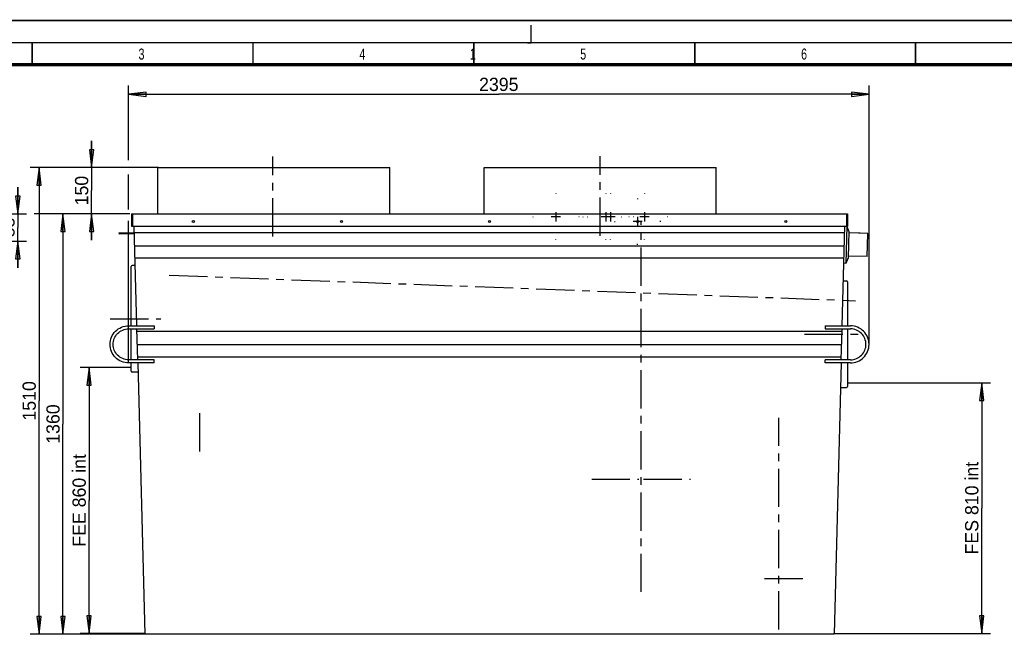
# Model space of a CAD drawing. Header units: millimetres. Extents: x 0 to 561, y -33 to 297.
# Tile 9 of 10: x 112 to 335, y 158 to 297. Entities that reach past the tile are written whole.
import ezdxf

# ---------------------------------------------------------------- set-up
doc = ezdxf.new("R2010")
doc.units = ezdxf.units.MM
doc.header["$LTSCALE"] = 23.1
doc.linetypes.add('CENTER', pattern=[0.6, 0.375, -0.075, 0.075, -0.075])
doc.layers.get('0').update_dxf_attribs({"linetype": 'CONTINUOUS'})
for name, color, linetype in [('AXES_REF', 7, 'CONTINUOUS'), ('DEFAULT_1', 7, 'CENTER'), ('DRIVEN_DIM', 7, 'CONTINUOUS')]:
    doc.layers.add(name, color=color, linetype=linetype)
doc.styles.add('TEXTSTYLE_2', font='txt', dxfattribs={"width": 0.72})
doc.styles.add('TEXTSTYLE_4', font='bluprnt.ttf')
doc.dimstyles.new('DIMSTYLE_1', dxfattribs={"dimtxt": 3, "dimasz": 4, "dimexe": 2, "dimexo": 0.0625, "dimgap": 0.75, "dimtad": 1, "dimdec": 3, "dimlfac": 14.285714, "dimtxsty": 'TEXTSTYLE_4', "dimblk": 'CLOSED', "dimblk1": 'CLOSED', "dimblk2": 'CLOSED', "dimcen": 0.09, "dimclrt": 5, "dimazin": 2, "dimtp": 0.001, "dimtm": 0.001, "dimtfac": 1, "dimtdec": 3, "dimtofl": 0, "dimtmove": 0, "dimatfit": 3, "dimldrblk": 'CLOSED', "dimfxl": 1, "dimtolj": 1, "dimarcsym": 0})
doc.dimstyles.new('DIMSTYLE_3', dxfattribs={"dimtxt": 3, "dimasz": 4, "dimexe": 2, "dimexo": 0.0625, "dimgap": 0.75, "dimtad": 1, "dimdec": 0, "dimlfac": 14.285714, "dimtxsty": 'TEXTSTYLE_4', "dimblk": 'CLOSED', "dimblk1": 'CLOSED', "dimblk2": 'CLOSED', "dimcen": 0.09, "dimclrt": 5, "dimazin": 2, "dimtfac": 1, "dimtdec": 0, "dimtofl": 0, "dimtmove": 0, "dimatfit": 3, "dimldrblk": 'CLOSED', "dimfxl": 1, "dimtolj": 1, "dimarcsym": 0})

# ---------------------------------------------------------------- blocks, each defined once
blk = doc.blocks.new('_CLOSED')
at = {"color": 0, "linetype": 'ByBlock'}
for p, q in [((0, 0), (-1, 0.125)), ((-1, 0.125), (-1, -0.125)), ((-1, -0.125), (0, 0)), ((-1, 0), (0, 0))]:
    blk.add_line(p, q, dxfattribs=at)
blk = doc.blocks.new('*D4')
at = {"layer": 'DRIVEN_DIM', "color": 2, "linetype": 'Continuous', "transparency": 16777216}
for p, q in [((128.44, 263.73), (128.44, 269.73)), ((128.44, 269.73), (128.44, 258.48)), ((141.93, 263.73), (126.44, 263.73)), ((128.44, 247.23), (128.44, 258.48)), ((130.44, 253.23), (115.46, 253.23)), ((128.44, 253.23), (128.44, 247.23))]:
    blk.add_line(p, q, dxfattribs=at)
at = {"layer": 'DRIVEN_DIM', "color": 2, "linetype": 'Continuous', "transparency": 16777216, "xscale": 4, "yscale": 4, "zscale": 4}
for p, rotation in [((128.44, 263.73), 270), ((128.44, 253.23), 90)]:
    blk.add_blockref('_CLOSED', p, dxfattribs=dict(at, rotation=rotation))
at = {"layer": 'DRIVEN_DIM', "color": 5, "linetype": 'Continuous', "transparency": 16777216, "insert": (124.69, 258.48), "char_height": 3, "width": 6.9151, "attachment_point": 2, "rotation": 90, "line_spacing_factor": 0.9, "style": 'TEXTSTYLE_4'}
blk.add_mtext('150', dxfattribs=at)
blk = doc.blocks.new('*D8')
at = {"layer": 'DRIVEN_DIM', "color": 2, "linetype": 'Continuous', "transparency": 16777216}
for p, q in [((111.75, 253.23), (111.75, 259.23)), ((111.75, 259.23), (111.75, 250.13)), ((103.93, 253.23), (113.75, 253.23)), ((111.75, 241.03), (111.75, 250.13)), ((96.92, 247.03), (113.75, 247.03)), ((111.75, 247.03), (111.75, 241.03))]:
    blk.add_line(p, q, dxfattribs=at)
at = {"layer": 'DRIVEN_DIM', "color": 2, "linetype": 'Continuous', "transparency": 16777216, "xscale": 4, "yscale": 4, "zscale": 4}
for p, rotation in [((111.75, 253.23), 270), ((111.75, 247.03), 90)]:
    blk.add_blockref('_CLOSED', p, dxfattribs=dict(at, rotation=rotation))
at = {"layer": 'DRIVEN_DIM', "color": 5, "linetype": 'Continuous', "transparency": 16777216, "insert": (108, 250.13), "char_height": 3, "width": 4.4247, "attachment_point": 2, "rotation": 90, "line_spacing_factor": 0.9, "style": 'TEXTSTYLE_4'}
blk.add_mtext('88', dxfattribs=at)
blk = doc.blocks.new('*D11')
at = {"layer": 'DRIVEN_DIM', "color": 6, "linetype": 'Continuous', "transparency": 16777216}
for p, q in [((137.38, 218.44), (125.88, 218.44)), ((127.88, 218.44), (127.88, 188.34)), ((127.88, 158.24), (127.88, 188.34)), ((140.67, 158.24), (125.88, 158.24))]:
    blk.add_line(p, q, dxfattribs=at)
at = {"layer": 'DRIVEN_DIM', "color": 6, "linetype": 'Continuous', "transparency": 16777216, "xscale": 4, "yscale": 4, "zscale": 4}
for p, rotation in [((127.88, 218.44), 90), ((127.88, 158.24), 270)]:
    blk.add_blockref('_CLOSED', p, dxfattribs=dict(at, rotation=rotation))
at = {"layer": 'DRIVEN_DIM', "color": 6, "linetype": 'Continuous', "transparency": 16777216, "insert": (124.13, 188.34), "char_height": 3, "width": 21.5328, "attachment_point": 2, "rotation": 90, "line_spacing_factor": 0.9, "style": 'TEXTSTYLE_4'}
blk.add_mtext('FEE 860 int', dxfattribs=at)
blk = doc.blocks.new('*D12')
at = {"layer": 'DRIVEN_DIM', "color": 6, "linetype": 'Continuous', "transparency": 16777216}
for p, q in [((137.38, 218.44), (125.88, 218.44)), ((127.88, 218.44), (127.88, 188.34)), ((127.88, 158.24), (127.88, 188.34)), ((140.67, 158.24), (125.88, 158.24))]:
    blk.add_line(p, q, dxfattribs=at)
at = {"layer": 'DRIVEN_DIM', "color": 6, "linetype": 'Continuous', "transparency": 16777216, "xscale": 4, "yscale": 4, "zscale": 4}
for p, rotation in [((127.88, 218.44), 90), ((127.88, 158.24), 270)]:
    blk.add_blockref('_CLOSED', p, dxfattribs=dict(at, rotation=rotation))
at = {"layer": 'DRIVEN_DIM', "color": 6, "linetype": 'Continuous', "transparency": 16777216, "insert": (124.13, 188.34), "char_height": 3, "width": 21.5328, "attachment_point": 2, "rotation": 90, "line_spacing_factor": 0.9, "style": 'TEXTSTYLE_4'}
blk.add_mtext('FEE 860 int', dxfattribs=at)
blk = doc.blocks.new('*D13')
at = {"layer": 'DRIVEN_DIM', "color": 6, "linetype": 'Continuous', "transparency": 16777216}
for p, q in [((137.1, 253.23), (119.96, 253.23)), ((121.96, 253.23), (121.96, 205.63)), ((121.96, 158.03), (121.96, 205.63)), ((140.47, 158.03), (119.96, 158.03))]:
    blk.add_line(p, q, dxfattribs=at)
at = {"layer": 'DRIVEN_DIM', "color": 6, "linetype": 'Continuous', "transparency": 16777216, "xscale": 4, "yscale": 4, "zscale": 4}
for p, rotation in [((121.96, 253.23), 90), ((121.96, 158.03), 270)]:
    blk.add_blockref('_CLOSED', p, dxfattribs=dict(at, rotation=rotation))
at = {"layer": 'DRIVEN_DIM', "color": 6, "linetype": 'Continuous', "transparency": 16777216, "insert": (118.21, 205.63), "char_height": 3, "width": 9.1506, "attachment_point": 2, "rotation": 90, "line_spacing_factor": 0.9, "style": 'TEXTSTYLE_4'}
blk.add_mtext('1360', dxfattribs=at)
blk = doc.blocks.new('*D14')
at = {"layer": 'DRIVEN_DIM', "color": 6, "linetype": 'Continuous', "transparency": 16777216}
for p, q in [((137.1, 253.23), (119.96, 253.23)), ((121.96, 253.23), (121.96, 205.63)), ((121.96, 158.03), (121.96, 205.63)), ((140.47, 158.03), (119.96, 158.03))]:
    blk.add_line(p, q, dxfattribs=at)
at = {"layer": 'DRIVEN_DIM', "color": 6, "linetype": 'Continuous', "transparency": 16777216, "xscale": 4, "yscale": 4, "zscale": 4}
for p, rotation in [((121.96, 253.23), 90), ((121.96, 158.03), 270)]:
    blk.add_blockref('_CLOSED', p, dxfattribs=dict(at, rotation=rotation))
at = {"layer": 'DRIVEN_DIM', "color": 6, "linetype": 'Continuous', "transparency": 16777216, "insert": (118.21, 205.63), "char_height": 3, "width": 9.1506, "attachment_point": 2, "rotation": 90, "line_spacing_factor": 0.9, "style": 'TEXTSTYLE_4'}
blk.add_mtext('1360', dxfattribs=at)
blk = doc.blocks.new('*D15')
at = {"layer": 'DRIVEN_DIM', "color": 6, "linetype": 'Continuous', "transparency": 16777216}
for p, q in [((143.58, 263.73), (114.57, 263.73)), ((116.57, 263.73), (116.57, 210.88)), ((116.57, 158.03), (116.57, 210.88)), ((140.47, 158.03), (114.57, 158.03))]:
    blk.add_line(p, q, dxfattribs=at)
at = {"layer": 'DRIVEN_DIM', "color": 6, "linetype": 'Continuous', "transparency": 16777216, "xscale": 4, "yscale": 4, "zscale": 4}
for p, rotation in [((116.57, 263.73), 90), ((116.57, 158.03), 270)]:
    blk.add_blockref('_CLOSED', p, dxfattribs=dict(at, rotation=rotation))
at = {"layer": 'DRIVEN_DIM', "color": 6, "linetype": 'Continuous', "transparency": 16777216, "insert": (112.82, 210.88), "char_height": 3, "width": 8.3977, "attachment_point": 2, "rotation": 90, "line_spacing_factor": 0.9, "style": 'TEXTSTYLE_4'}
blk.add_mtext('1510', dxfattribs=at)
blk = doc.blocks.new('*D16')
at = {"layer": 'DRIVEN_DIM', "color": 6, "linetype": 'Continuous', "transparency": 16777216}
for p, q in [((143.58, 263.73), (114.57, 263.73)), ((116.57, 263.73), (116.57, 210.88)), ((116.57, 158.03), (116.57, 210.88)), ((140.47, 158.03), (114.57, 158.03))]:
    blk.add_line(p, q, dxfattribs=at)
at = {"layer": 'DRIVEN_DIM', "color": 6, "linetype": 'Continuous', "transparency": 16777216, "xscale": 4, "yscale": 4, "zscale": 4}
for p, rotation in [((116.57, 263.73), 90), ((116.57, 158.03), 270)]:
    blk.add_blockref('_CLOSED', p, dxfattribs=dict(at, rotation=rotation))
at = {"layer": 'DRIVEN_DIM', "color": 6, "linetype": 'Continuous', "transparency": 16777216, "insert": (112.82, 210.88), "char_height": 3, "width": 8.3977, "attachment_point": 2, "rotation": 90, "line_spacing_factor": 0.9, "style": 'TEXTSTYLE_4'}
blk.add_mtext('1510', dxfattribs=at)
blk = doc.blocks.new('*D17')
at = {"layer": 'DRIVEN_DIM', "color": 6, "linetype": 'Continuous', "transparency": 16777216}
for p, q in [((299.62, 214.94), (331.97, 214.94)), ((329.97, 214.94), (329.97, 186.59)), ((329.97, 158.24), (329.97, 186.59)), ((296.42, 158.24), (331.97, 158.24))]:
    blk.add_line(p, q, dxfattribs=at)
at = {"layer": 'DRIVEN_DIM', "color": 6, "linetype": 'Continuous', "transparency": 16777216, "xscale": 4, "yscale": 4, "zscale": 4}
for p, rotation in [((329.97, 214.94), 90), ((329.97, 158.24), 270)]:
    blk.add_blockref('_CLOSED', p, dxfattribs=dict(at, rotation=rotation))
at = {"layer": 'DRIVEN_DIM', "color": 6, "linetype": 'Continuous', "transparency": 16777216, "insert": (326.22, 186.59), "char_height": 3, "width": 20.5598, "attachment_point": 2, "rotation": 90, "line_spacing_factor": 0.9, "style": 'TEXTSTYLE_4'}
blk.add_mtext('FES 810 int', dxfattribs=at)
blk = doc.blocks.new('*D18')
at = {"layer": 'DRIVEN_DIM', "color": 6, "linetype": 'Continuous', "transparency": 16777216}
for p, q in [((299.62, 214.94), (331.97, 214.94)), ((329.97, 214.94), (329.97, 186.59)), ((329.97, 158.24), (329.97, 186.59)), ((296.42, 158.24), (331.97, 158.24))]:
    blk.add_line(p, q, dxfattribs=at)
at = {"layer": 'DRIVEN_DIM', "color": 6, "linetype": 'Continuous', "transparency": 16777216, "xscale": 4, "yscale": 4, "zscale": 4}
for p, rotation in [((329.97, 214.94), 90), ((329.97, 158.24), 270)]:
    blk.add_blockref('_CLOSED', p, dxfattribs=dict(at, rotation=rotation))
at = {"layer": 'DRIVEN_DIM', "color": 6, "linetype": 'Continuous', "transparency": 16777216, "insert": (326.22, 186.59), "char_height": 3, "width": 20.5598, "attachment_point": 2, "rotation": 90, "line_spacing_factor": 0.9, "style": 'TEXTSTYLE_4'}
blk.add_mtext('FES 810 int', dxfattribs=at)
blk = doc.blocks.new('*D19')
at = {"layer": 'DRIVEN_DIM', "color": 2, "linetype": 'Continuous', "transparency": 16777216}
for p, q in [((136.82, 265.38), (136.82, 282.28)), ((304.47, 223.74), (304.47, 282.28)), ((136.82, 280.28), (220.64, 280.28)), ((304.47, 280.28), (220.64, 280.28)), ((136.82, 254.19), (136.82, 262.1)), ((136.82, 219.54), (136.82, 251.61))]:
    blk.add_line(p, q, dxfattribs=at)
at = {"layer": 'DRIVEN_DIM', "color": 2, "linetype": 'Continuous', "transparency": 16777216, "xscale": 4, "yscale": 4, "zscale": 4, "rotation": 180}
blk.add_blockref('_CLOSED', (136.82, 280.28), dxfattribs=at)
at = {"layer": 'DRIVEN_DIM', "color": 2, "linetype": 'Continuous', "transparency": 16777216, "xscale": 4, "yscale": 4, "zscale": 4}
blk.add_blockref('_CLOSED', (304.47, 280.28), dxfattribs=at)
at = {"layer": 'DRIVEN_DIM', "color": 5, "linetype": 'Continuous', "transparency": 16777216, "insert": (220.64, 284.03), "char_height": 3, "width": 8.8726, "attachment_point": 2, "line_spacing_factor": 0.9, "style": 'TEXTSTYLE_4'}
blk.add_mtext('2395', dxfattribs=at)

msp = doc.modelspace()

# ---------------------------------------------------------------- linework, layer by layer
at = {"color": 7, "linetype": 'Continuous'}
for p, q in [((227.993792, 291.962299), (227.993792, 295.910401)), ((227.124823, 291.962299), (227.993792, 291.962299)), ((137.484823, 253.227906), (137.484823, 250.427906)), ((137.484823, 253.227906), (299.604823, 253.227906)), ((137.694823, 253.227906), (137.694823, 250.427906)), ((234.609823, 252.562906), (232.509823, 252.562906)), ((233.559823, 253.612906), (233.559823, 251.512906)), ((246.999823, 252.562906), (243.849823, 252.562906)), ((244.899823, 253.612906), (244.899823, 251.512906)), ((245.949823, 253.612906), (245.949823, 251.512906)), ((254.699823, 252.562906), (252.599823, 252.562906)), ((253.649823, 253.612906), (253.649823, 251.512906)), ((299.394823, 253.227906), (299.394823, 250.427906)), ((299.604823, 253.227906), (299.604823, 250.427906)), ((137.484823, 250.427906), (299.604823, 250.427906)), ((138.703238, 227.871301), (138.112573, 250.427906)), ((298.386408, 227.871301), (298.977073, 250.427906)), ((299.406777, 250.427906), (299.185026, 241.959548)), ((299.919485, 249.300538), (299.500616, 250.387758)), ((134.650432, 248.936287), (138.149233, 249.027906)), ((134.650432, 248.936287), (134.659594, 248.586407)), ((138.158395, 248.678026), (134.659594, 248.586407)), ((298.938564, 248.957269), (138.151083, 248.957269)), ((299.919485, 249.300538), (299.761021, 243.249012)), ((299.91168, 249.002472), (302.439214, 248.936287)), ((302.436501, 248.83269), (302.439214, 248.936287)), ((138.228251, 246.010328), (298.861395, 246.010328)), ((298.787969, 243.206295), (138.301677, 243.206295)), ((299.761021, 243.249012), (299.185026, 241.959548)), ((137.443854, 227.871301), (137.443854, 241.327906)), ((299.185026, 241.959548), (298.758422, 242.077936)), ((299.554142, 237.827906), (299.554142, 227.871301)), ((136.819751, 227.871301), (142.594751, 227.871301)), ((142.594751, 227.871181), (142.594751, 227.171781)), ((294.494895, 227.871301), (300.269895, 227.871301)), ((294.494895, 227.871181), (294.494895, 227.171781)), ((136.819751, 227.171301), (142.594751, 227.171301)), ((137.443854, 220.173939), (137.443854, 227.171301)), ((138.904801, 220.173939), (138.721568, 227.171301)), ((298.351999, 226.557269), (138.737647, 226.557269)), ((294.494895, 227.171301), (300.269895, 227.171301)), ((298.184845, 220.173939), (298.368078, 227.171301)), ((299.554142, 227.171301), (299.554142, 220.173939)), ((138.814816, 223.610328), (298.27483, 223.610328)), ((298.201404, 220.806295), (138.888242, 220.806295)), ((142.594751, 220.173939), (136.819751, 220.173939)), ((142.594751, 219.473939), (136.819751, 219.473939)), ((137.443854, 217.597906), (137.443854, 219.473939)), ((138.923131, 219.473939), (140.532152, 158.027906)), ((142.594751, 219.474419), (142.594751, 220.173819)), ((300.269895, 220.173939), (294.494895, 220.173939)), ((294.494895, 219.474419), (294.494895, 220.173819)), ((300.269895, 219.473939), (294.494895, 219.473939)), ((298.166515, 219.473939), (296.557494, 158.027906)), ((299.554142, 219.473939), (299.554142, 214.097906)), ((296.557494, 158.027906), (140.532152, 158.027906))]:
    msp.add_line(p, q, dxfattribs=at)
for points, const_width in [([(0, 297), (420, 297)], 0.35), ([(15, 291.98), (415, 291.98)], 0.35), ([(115, 287), (115, 292)], 0.35), ([(165, 287), (165, 292)], 0.35), ([(215, 287), (215, 292)], 0.35), ([(265, 287), (265, 292)], 0.35), ([(315, 287), (315, 292)], 0.35), ([(20, 287), (410, 287)], 0.7)]:
    msp.add_lwpolyline(points, dxfattribs=dict(at, const_width=const_width))
for centre, start, end in [((137.653854, 241.327906), 90, 180), ((299.344142, 237.827906), 0, 90), ((137.653854, 217.597906), 180, 270), ((299.344142, 214.097906), 270, 360)]:
    msp.add_arc(centre, 0.21, start, end, dxfattribs=at)
for points, knots in [([(136.819751, 219.473939), (135.748295, 219.473939), (133.516144, 220.382145), (132.171601, 223.67262), (133.516144, 226.963095), (135.748295, 227.871301), (136.819751, 227.871301)], [0, 0, 0, 0, 0.2500257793, 0.499999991, 0.7499742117, 1, 1, 1, 1]), ([(300.269895, 219.473939), (301.341351, 219.473939), (303.573502, 220.382145), (304.918045, 223.67262), (303.573502, 226.963095), (301.341351, 227.871301), (300.269895, 227.871301)], [0, 0, 0, 0, 0.2500257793, 0.499999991, 0.7499742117, 1, 1, 1, 1]), ([(136.819751, 220.173939), (135.926871, 220.173939), (134.066829, 220.930741), (132.946357, 223.67262), (134.066829, 226.414499), (135.926871, 227.171301), (136.819751, 227.171301)], [0, 0, 0, 0, 0.2500364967, 0.5000000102, 0.7499635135, 1, 1, 1, 1]), ([(300.269895, 220.173939), (301.162775, 220.173939), (303.022817, 220.930741), (304.143289, 223.67262), (303.022817, 226.414499), (301.162775, 227.171301), (300.269895, 227.171301)], [0, 0, 0, 0, 0.2500364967, 0.5000000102, 0.7499635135, 1, 1, 1, 1])]:
    msp.add_open_spline(points, degree=3, knots=knots, dxfattribs=at)
at = {"layer": 'AXES_REF', "color": 7, "linetype": 'CENTER'}
for p, q in [((169.474823, 248.115289), (169.474823, 266.22285)), ((243.604823, 248.227906), (243.604823, 266.314724)), ((252.074823, 256.727906), (252.074823, 256.534781)), ((246.824823, 251.477906), (247.017948, 251.477906)), ((257.324823, 251.477906), (257.131698, 251.477906)), ((252.074823, 246.227906), (252.074823, 246.421031)), ((146.012568, 239.338872), (301.382965, 233.54951)), ((132.653854, 229.462906), (144.123302, 229.462906)), ((289.868386, 225.962906), (302.982513, 225.962906)), ((152.983854, 199.424972), (152.983854, 209.507906)), ((241.676957, 193.167906), (252.313582, 193.167906)), ((253.414707, 193.167906), (264.051326, 193.167906)), ((280.814031, 170.627906), (291.177261, 170.627906))]:
    msp.add_line(p, q, dxfattribs=at)
at = {"layer": 'AXES_REF', "color": 7, "linetype": 'Continuous'}
for p, q in [((143.434823, 253.227906), (143.434823, 263.727906)), ((143.434823, 263.727906), (195.934823, 263.727906)), ((195.934823, 253.227906), (195.934823, 263.727906)), ((217.354823, 253.227906), (217.354823, 263.727906)), ((217.354823, 263.727906), (269.854823, 263.727906)), ((269.854823, 253.227906), (269.854823, 263.727906)), ((252.074823, 252.527906), (252.074823, 250.427906)), ((253.124823, 251.477906), (251.024823, 251.477906)), ((304.185901, 248.78688), (299.908967, 248.898876)), ((304.048472, 243.538679), (304.185901, 248.78688)), ((304.048472, 243.538679), (299.771539, 243.650675)), ((138.345365, 241.537906), (137.653854, 241.537906)), ((298.65263, 238.037906), (299.344142, 238.037906)), ((138.977755, 217.387906), (137.653854, 217.387906)), ((298.02024, 213.887906), (299.344142, 213.887906))]:
    msp.add_line(p, q, dxfattribs=at)
for centre in [(151.484823, 251.477906), (185.014823, 251.477906), (218.544823, 251.477906), (252.074823, 251.477906), (285.604823, 251.477906)]:
    msp.add_circle(centre, 0.2275, dxfattribs=at)
at = {"layer": 'DEFAULT_1', "color": 7, "linetype": 'CENTER'}
for p, q in [((233.559823, 257.812906), (233.559823, 257.737906)), ((244.899823, 257.812906), (244.899823, 257.737906)), ((245.949823, 257.812906), (245.949823, 257.737906)), ((253.649823, 257.812906), (253.649823, 257.737906)), ((228.309823, 252.562906), (228.384823, 252.562906)), ((238.809823, 252.562906), (238.734823, 252.562906)), ((239.649823, 252.562906), (239.724823, 252.562906)), ((240.699823, 252.562906), (240.774823, 252.562906)), ((248.399823, 252.562906), (248.474823, 252.562906)), ((250.149823, 252.562906), (250.074823, 252.562906)), ((251.199823, 252.562906), (251.124823, 252.562906)), ((258.899823, 252.562906), (258.824823, 252.562906)), ((252.864142, 167.607413), (252.864142, 251.514634)), ((233.559823, 247.312906), (233.559823, 247.387906)), ((244.899823, 247.312906), (244.899823, 247.387906)), ((245.949823, 247.312906), (245.949823, 247.387906)), ((253.649823, 247.312906), (253.649823, 247.387906)), ((284.014142, 159.140452), (284.014142, 207.057906))]:
    msp.add_line(p, q, dxfattribs=at)

# ---------------------------------------------------------------- texts
at = {"color": 5, "linetype": 'Continuous', "char_height": 2.5, "width": 1.8, "attachment_point": 1, "line_spacing_factor": 0.9, "style": 'TEXTSTYLE_2'}
for s, insert in [('3', (139.079208, 290.645166)), ('4', (189.079208, 290.645166)), ('1', (214.079208, 290.645166)), ('5', (239.079208, 290.645166)), ('6', (289.079208, 290.645166))]:
    msp.add_mtext(s, dxfattribs=dict(at, insert=insert))

# ---------------------------------------------------------------- dimensions: what is measured, and where the dimension line sits
at = {"layer": 'DRIVEN_DIM', "color": 2, "linetype": 'Continuous'}
dim = msp.add_linear_dim(base=(304.469895, 280.284033), p1=(136.819751, 219.473939), p2=(304.469895, 223.67262), dimstyle='DIMSTYLE_3', dxfattribs=at)
dim.commit()
dim.dimension.update_dxf_attribs({"geometry": '*D19', "text_midpoint": (220.64772, 280.284033), "dimtype": 160})
for base, p1, p2, angle, dimstyle, picture, middle in [((128.436821, 263.727906), (115.395773, 253.227906), (141.994812, 263.727906), 90, 'DIMSTYLE_1', '*D4', (128.436821, 258.385066)), ((111.747432, 247.034957), (103.86738, 253.227906), (96.862217, 247.034957), 270, 'DIMSTYLE_3', '*D8', (111.747432, 250.138163))]:
    dim = msp.add_linear_dim(base=base, p1=p1, p2=p2, angle=angle, dimstyle=dimstyle, dxfattribs=at)
    dim.commit()
    dim.dimension.update_dxf_attribs({"geometry": picture, "text_midpoint": middle, "dimtype": 160})
at = {"layer": 'DRIVEN_DIM', "color": 6, "linetype": 'Continuous'}
for base, p1, p2, angle, picture, middle in [((116.568368, 158.027906), (143.644823, 263.727906), (140.532152, 158.027906), 270, '*D15', (116.568368, 210.783956)), ((116.568368, 158.027906), (143.644823, 263.727906), (140.532152, 158.027906), 270, '*D16', (116.568368, 210.783956)), ((121.960941, 253.227906), (140.532152, 158.027906), (137.157658, 253.227906), 90, '*D13', (121.960941, 205.536089)), ((121.960941, 253.227906), (140.532152, 158.027906), (137.157658, 253.227906), 90, '*D14', (121.960941, 205.536089)), ((127.88272, 218.437906), (140.736725, 158.237906), (137.443854, 218.437906), 90, '*D11', (127.88272, 188.337906)), ((127.88272, 218.437906), (140.736725, 158.237906), (137.443854, 218.437906), 90, '*D12', (127.88272, 188.337906)), ((329.97351, 214.937906), (296.352921, 158.237906), (299.554142, 214.937906), 90, '*D17', (329.97351, 186.587906)), ((329.97351, 214.937906), (296.352921, 158.237906), (299.554142, 214.937906), 90, '*D18', (329.97351, 186.587906))]:
    dim = msp.add_linear_dim(base=base, p1=p1, p2=p2, angle=angle, dimstyle='DIMSTYLE_3', dxfattribs=at)
    dim.commit()
    dim.dimension.update_dxf_attribs({"geometry": picture, "text_midpoint": middle, "dimtype": 160})

doc.saveas('drawing.dxf')
